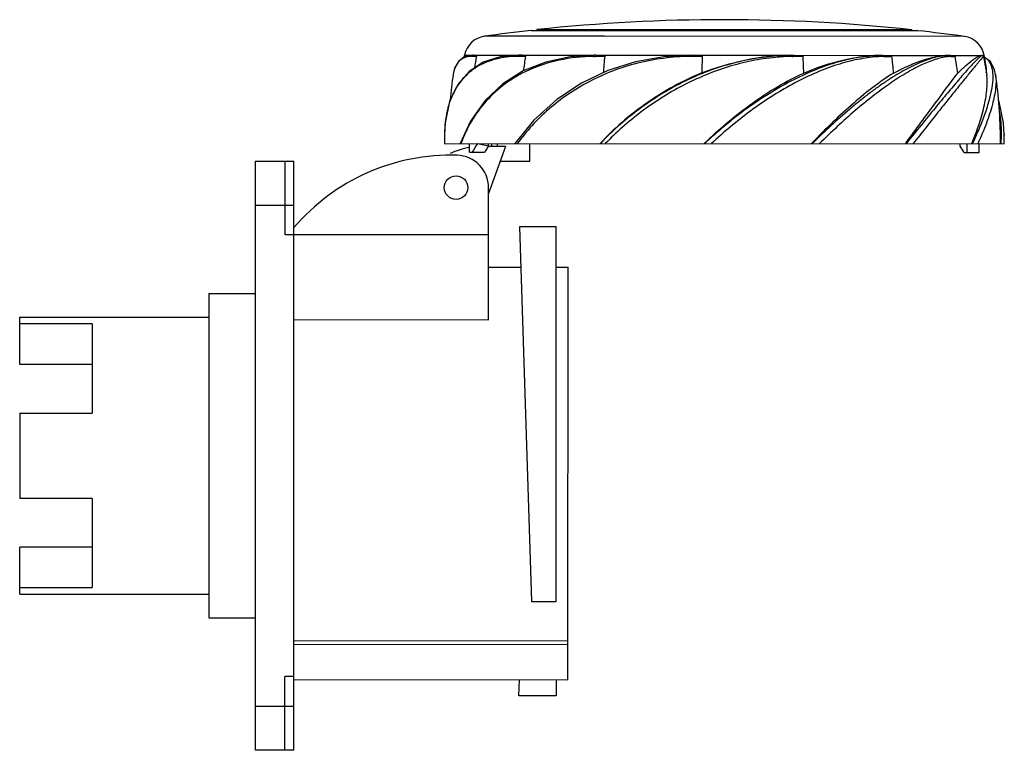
# Model space of a CAD drawing. Header units: millimetres. Extents: x 640 to 807, y 158 to 282.
import ezdxf

# ---------------------------------------------------------------- set-up
doc = ezdxf.new("R2010")
doc.units = ezdxf.units.MM
doc.header["$LTSCALE"] = 30.734
doc.layers.get('0').update_dxf_attribs({"linetype": 'CONTINUOUS'})

msp = doc.modelspace()

# ---------------------------------------------------------------- linework, layer by layer
at = {"color": 7, "linetype": 'Continuous'}
for p, q in [((727.2, 279.88), (792.75, 279.85)), ((727.2, 279.88), (727.27, 279.88)), ((728.17, 280.04), (728.17, 279.88)), ((791.77, 280.01), (728.17, 280.04)), ((791.77, 280.01), (791.77, 279.85)), ((792.75, 279.85), (792.67, 279.85)), ((739.4, 278.89), (719.27, 278.9)), ((739.62, 278.89), (739.4, 278.89)), ((800.67, 278.87), (739.62, 278.89)), ((715.89, 275.69), (717.37, 275.69)), ((717.37, 275.69), (715.95, 275.44)), ((717.44, 275.69), (725, 275.69)), ((725.12, 275.69), (737.69, 275.68)), ((738.1, 275.68), (754.22, 275.67)), ((754.42, 275.67), (771.38, 275.67)), ((771.38, 275.67), (768.6, 275.56)), ((771.58, 275.67), (786.81, 275.66)), ((786.81, 275.66), (785.46, 275.62)), ((786.97, 275.66), (798.15, 275.65)), ((798.15, 275.65), (797.71, 275.64)), ((798.25, 275.65), (803.68, 275.65)), ((803.68, 275.65), (803.67, 275.65)), ((803.7, 275.65), (804.06, 275.65)), ((717.15, 275.5), (717.4, 275.51)), ((717.4, 275.51), (717.65, 275.52)), ((717.65, 275.52), (717.92, 275.53)), ((724.81, 275.49), (724.99, 275.5)), ((724.99, 275.5), (725.27, 275.5)), ((725.27, 275.5), (726.23, 275.52)), ((737.81, 275.49), (737.93, 275.49)), ((737.93, 275.49), (738.11, 275.49)), ((738.11, 275.49), (739.67, 275.52)), ((754.2, 275.48), (756.2, 275.51)), ((771.46, 275.47), (771.4, 275.47)), ((771.46, 275.47), (771.4, 275.47)), ((771.46, 275.47), (771.58, 275.48)), ((771.58, 275.48), (773.31, 275.5)), ((803.9, 275.44), (803.9, 275.43)), ((803.92, 275.45), (803.92, 275.45)), ((803.94, 275.48), (804.47, 272.27)), ((713.97, 272.47), (713.97, 272.46)), ((805.97, 272.43), (805.97, 272.42)), ((716.88, 264.47), (715.18, 260.71)), ((712.49, 262.31), (712.49, 262.21)), ((712.49, 262.31), (712.49, 262.21)), ((807.44, 262.27), (807.44, 262.16)), ((807.44, 262.27), (807.44, 262.13)), ((712.48, 260.71), (807.45, 260.67)), ((716.75, 259.21), (716.75, 260.71)), ((718.11, 260.71), (719.97, 260.28)), ((719.97, 260.28), (719.98, 260.71)), ((720.46, 260.71), (720.46, 260.21)), ((721.5, 260.21), (721.5, 260.71)), ((726.96, 257.7), (726.96, 260.7)), ((756.57, 260.69), (756.61, 260.73)), ((756.57, 260.69), (756.61, 260.73)), ((774.81, 260.74), (774.75, 260.68)), ((774.81, 260.73), (774.75, 260.68)), ((790.69, 260.67), (790.73, 260.73)), ((790.73, 260.73), (790.83, 260.88)), ((790.92, 260.82), (790.81, 260.67)), ((799.95, 260.25), (799.95, 260.67)), ((801.09, 260.67), (801.09, 259.17)), ((801.94, 260.67), (801.96, 260.71)), ((801.94, 260.67), (801.96, 260.71)), ((803.18, 259.17), (803.18, 260.67)), ((806.81, 260.67), (806.81, 261.24)), ((807.44, 262.16), (807.44, 262.13)), ((716.75, 259.21), (719.29, 259.21)), ((722.87, 260.2), (719.92, 260.21)), ((722.87, 260.2), (719.96, 252.24)), ((800.64, 259.17), (803.18, 259.17)), ((680.42, 157.72), (680.46, 257.72)), ((680.46, 257.72), (686.96, 257.72)), ((685.46, 245.22), (685.46, 257.72)), ((686.92, 157.72), (686.96, 257.72)), ((721.95, 257.71), (726.96, 257.7)), ((719.95, 230.8), (719.96, 253.21)), ((680.46, 250.22), (686.96, 250.22)), ((725.2, 246.56), (727.23, 182.98)), ((731.46, 246.55), (725.2, 246.56)), ((731.43, 182.98), (731.46, 246.55)), ((686.96, 245.22), (685.46, 245.22)), ((686.96, 245.24), (719.96, 245.23)), ((719.96, 239.71), (725.42, 239.7)), ((731.46, 239.7), (733.46, 239.7)), ((733.42, 169.7), (733.46, 239.7)), ((672.55, 235.23), (672.53, 180.23)), ((672.55, 235.23), (680.45, 235.22)), ((640.44, 223.2), (640.44, 231.22)), ((640.44, 231.22), (672.55, 231.22)), ((686.95, 230.81), (719.95, 230.8)), ((652.74, 230.07), (640.44, 230.07)), ((652.74, 230.07), (652.74, 214.95)), ((652.74, 223.2), (640.44, 223.2)), ((640.44, 214.95), (640.44, 200.45)), ((640.44, 214.95), (652.74, 214.95)), ((652.74, 200.45), (640.44, 200.45)), ((652.74, 200.45), (652.74, 185.35)), ((640.44, 184.2), (640.44, 192.2)), ((652.74, 192.2), (640.44, 192.2)), ((640.44, 185.35), (652.74, 185.35)), ((640.44, 184.2), (672.53, 184.2)), ((727.23, 182.98), (731.43, 182.98)), ((672.53, 180.23), (680.43, 180.22)), ((733.43, 176.27), (686.93, 176.29)), ((686.93, 175.72), (733.43, 175.7)), ((685.42, 157.72), (685.43, 170.22)), ((686.93, 170.22), (685.43, 170.22)), ((686.92, 169.72), (733.42, 169.7)), ((725.11, 166.95), (725.2, 169.7)), ((731.42, 169.7), (731.42, 166.95)), ((731.42, 166.95), (725.11, 166.95)), ((680.42, 165.22), (686.92, 165.22)), ((686.92, 157.72), (680.42, 157.72))]:
    msp.add_line(p, q, dxfattribs=at)
for points in [[(724.98, 275.69), (721.94, 275.41), (719.08, 274.49), (716.67, 272.93), (714.75, 270.72), (713.37, 267.84), (712.61, 264.23), (712.5, 262.31)], [(754.22, 275.67), (749.69, 275.42), (744.89, 274.56), (740.23, 273.07), (735.76, 270.95), (731.54, 268.15), (727.66, 264.66), (724.41, 260.7)], [(737.92, 275.68), (733.83, 275.42), (729.68, 274.53)], [(803.94, 275.48), (803.9, 275.56), (803.85, 275.62)], [(715.95, 275.44), (714.85, 274.63), (714.14, 273.26), (713.97, 272.47)], [(729.68, 274.53), (725.85, 273.01), (722.39, 270.84), (719.37, 268), (716.88, 264.47)], [(805.97, 272.43), (805.8, 273.22), (805.09, 274.59), (804.12, 275.3)], [(807.44, 262.16), (807.33, 264.19), (806.56, 267.8), (806.45, 268.05)]]:
    msp.add_lwpolyline(points, dxfattribs=at)
msp.add_circle((714.46, 253.21), 2, dxfattribs=at)
for centre, radius, start, end in [((759.84, -18.29), 300, 83.8902, 96.0597), ((759.84, -18.34), 300, 96.2473, 97.7717), ((759.84, -18.34), 300, 82.1782, 83.7026), ((719.82, 274.94), 4, 97.7717, 169.1802), ((800.13, 274.9), 4, 10.7697, 82.1782), ((794.46, 260.67), 80, 169.1802, 169.4348), ((738.11, 251.56), 24.12, 90.0016, 90.4278), ((798.24, 269.14), 6.52, 89.2823, 89.9436), ((725.46, 260.7), 80, 9.5434, 10.7697), ((717.02, 272.4), 3.07, 110.3322, 114.3971), ((799.15, 260.69), 82.57, 169.6463, 171.0579), ((824.27, 260.8), 99.15, 171.4617, 172.9181), ((893.85, 260.91), 154.87, 174.5867, 175.6403), ((1346.63, 260.73), 590.61, 178.5656, 178.84095), ((771.92, 241.28), 34.2, 90.8761, 95.5272), ((479.25, 261.26), 294.41, 2.22, 2.7728), ((787.34, 254.39), 21.08, 91.3853, 94.9861), ((787.3, 255.73), 19.74, 90.9595, 91.3646), ((661.68, 261), 127.53, 5.2469, 6.5286), ((798.61, 268.37), 7.1, 93.3001, 96.6421), ((798.57, 268.94), 6.53, 92.4924, 93.2802), ((798.56, 269.16), 6.31, 91.7364, 92.4921), ((792.25, 448.76), 173.4, 272.0239, 272.2764), ((709.11, 260.82), 91.22, 7.455, 9.2567), ((794.85, 260.68), 81.73, 171.7136, 174.7955), ((724.97, 260.7), 81.85, 0.3763, 8.2312), ((724.87, 263.89), 12.12, 152.3244, 156.6655), ((731.45, 262.18), 18.95, 171.9682, 174.3119), ((803.09, 260.67), 90.61, 179.026, 179.9749), ((777.02, 224.91), 52.28, 136.1239, 136.8031), ((779.75, 262.59), 27.22, 355.9606, 357.1886), ((783.18, 261.87), 24.26, 357.1637, 0.6176), ((716.84, 260.71), 90.61, 359.9749, 0.9202), ((718.96, 247.21), 13, 99.7881, 114.9496), ((736.17, 249.2), 19.62, 145.6126, 149.3396), ((783.75, 249.18), 19.62, 30.6103, 34.3373), ((713.58, 223.72), 35, 88.281, 139.5096), ((714.46, 253.21), 5.5, 359.9749, 88.281)]:
    msp.add_arc(centre, radius, start, end, dxfattribs=at)
msp.add_ellipse((759.96, 251.16), major_axis=(44.99, -0.02), ratio=0.57735, start_param=2.766042, end_param=2.827418, dxfattribs=at)
for points in [[(717.19, 275.6), (717.17, 275.57), (717.15, 275.53), (717.15, 275.5)], [(717.39, 275.69), (717.41, 275.69), (717.42, 275.69), (717.44, 275.69)], [(717.44, 275.69), (717.49, 275.69), (717.54, 275.69), (717.59, 275.68)], [(725, 275.69), (725.04, 275.69), (725.08, 275.69), (725.12, 275.69)], [(754.22, 275.67), (754.28, 275.67), (754.35, 275.67), (754.42, 275.67)], [(771.38, 275.67), (771.45, 275.67), (771.51, 275.67), (771.58, 275.67)], [(786.81, 275.66), (786.86, 275.66), (786.91, 275.66), (786.97, 275.66)], [(798.15, 275.65), (798.18, 275.66), (798.22, 275.65), (798.25, 275.65)]]:
    msp.add_open_spline(points, degree=3, dxfattribs=at)
for points, knots in [([(717.37, 275.69), (717.34, 275.69), (717.27, 275.67), (717.21, 275.63), (717.19, 275.6)], [0, 0, 0, 0, 0.499608, 1, 1, 1, 1]), ([(717.59, 275.68), (717.65, 275.68), (717.74, 275.67), (717.84, 275.63), (717.89, 275.6), (717.92, 275.57), (717.92, 275.54), (717.92, 275.53)], [0, 0, 0, 0, 0.445928, 0.67948, 0.805585, 0.878881, 1, 1, 1, 1]), ([(724.81, 275.49), (724.82, 275.52), (724.83, 275.57), (724.87, 275.63), (724.92, 275.68), (724.96, 275.69), (724.98, 275.69)], [0, 0, 0, 0, 0.285879, 0.546457, 0.777108, 1, 1, 1, 1]), ([(726.23, 275.52), (726.23, 275.55), (726.17, 275.59), (726.09, 275.61), (725.97, 275.64), (725.82, 275.66), (725.63, 275.67), (725.4, 275.68), (725.21, 275.69), (725.12, 275.69)], [0, 0, 0, 0, 0.067396, 0.13062, 0.256076, 0.381183, 0.505922, 0.754009, 1, 1, 1, 1]), ([(737.82, 275.59), (737.82, 275.58), (737.81, 275.55), (737.81, 275.52), (737.81, 275.49)], [0, 0, 0, 0, 0.234309, 1, 1, 1, 1]), ([(737.92, 275.68), (737.9, 275.68), (737.85, 275.66), (737.83, 275.62), (737.82, 275.59)], [0, 0, 0, 0, 0.436483, 1, 1, 1, 1]), ([(738.1, 275.68), (738.24, 275.68), (738.44, 275.68), (738.7, 275.67), (738.9, 275.66), (739.1, 275.65), (739.27, 275.64), (739.4, 275.62), (739.5, 275.6), (739.58, 275.58), (739.64, 275.56), (739.67, 275.53), (739.67, 275.52)], [0, 0, 0, 0, 0.249271, 0.374257, 0.499438, 0.624774, 0.75018, 0.812869, 0.875495, 0.937976, 0.969167, 1, 1, 1, 1]), ([(754.21, 275.58), (754.21, 275.58), (754.21, 275.54), (754.2, 275.51), (754.2, 275.48)], [0, 0, 0, 0, 0.228623, 1, 1, 1, 1]), ([(754.22, 275.67), (754.21, 275.67), (754.21, 275.66), (754.21, 275.65), (754.21, 275.62), (754.21, 275.6), (754.21, 275.58)], [0, 0, 0, 0, 0.075565, 0.270542, 0.583812, 1, 1, 1, 1]), ([(754.42, 275.67), (754.57, 275.67), (754.8, 275.67), (755.1, 275.66), (755.32, 275.66), (755.55, 275.64), (755.74, 275.63), (755.89, 275.61), (756, 275.59), (756.1, 275.57), (756.16, 275.55), (756.2, 275.53), (756.2, 275.51)], [0, 0, 0, 0, 0.250321, 0.375556, 0.500829, 0.626128, 0.751427, 0.814065, 0.87667, 0.939182, 0.970344, 1, 1, 1, 1]), ([(756.14, 272.67), (758.58, 273.63), (763.59, 275.13), (768.8, 275.67), (771.38, 275.67)], [0, 0, 0, 0, 0.504335, 1, 1, 1, 1]), ([(785.46, 275.62), (784.29, 275.55), (781.87, 275.23), (778.22, 274.28), (774.49, 272.88), (770.74, 271.07), (767.04, 268.89), (763.42, 266.42), (759.94, 263.67), (757.72, 261.71), (756.64, 260.69)], [0, 0, 0, 0, 0.106401, 0.220607, 0.341448, 0.467781, 0.598001, 0.730937, 0.865278, 1, 1, 1, 1]), ([(771.38, 275.67), (771.39, 275.67), (771.42, 275.65), (771.45, 275.59), (771.46, 275.52), (771.46, 275.47)], [0, 0, 0, 0, 0.125521, 0.343126, 1, 1, 1, 1]), ([(771.58, 275.67), (771.72, 275.67), (771.94, 275.66), (772.24, 275.66), (772.46, 275.65), (772.67, 275.64), (772.86, 275.62), (773, 275.6), (773.11, 275.59), (773.2, 275.57), (773.27, 275.54), (773.31, 275.52), (773.31, 275.5)], [0, 0, 0, 0, 0.250203, 0.37514, 0.499989, 0.624783, 0.749592, 0.812051, 0.874609, 0.937386, 0.969013, 1, 1, 1, 1]), ([(773.43, 272.66), (775.64, 273.6), (780.02, 275.07), (784.61, 275.66), (786.81, 275.66)], [0, 0, 0, 0, 0.521882, 1, 1, 1, 1]), ([(797.71, 275.64), (796.98, 275.6), (795.38, 275.29), (792.9, 274.38), (790.7, 273.26), (788.83, 272.16), (787.35, 271.2), (785.83, 270.15), (784.3, 269.01), (782.74, 267.78), (780.62, 266.04), (777.97, 263.68), (775.89, 261.71), (774.86, 260.68)], [0, 0, 0, 0, 0.079349, 0.174641, 0.285078, 0.345564, 0.409351, 0.47594, 0.545, 0.6165, 0.690163, 0.842466, 1, 1, 1, 1]), ([(786.81, 275.66), (786.85, 275.66), (786.94, 275.61), (786.97, 275.52), (786.97, 275.47)], [0, 0, 0, 0, 0.436666, 1, 1, 1, 1]), ([(786.97, 275.66), (787.09, 275.66), (787.27, 275.66), (787.51, 275.65), (787.69, 275.64), (787.86, 275.63), (788.01, 275.61), (788.13, 275.6), (788.22, 275.58), (788.3, 275.56), (788.35, 275.54), (788.38, 275.51), (788.39, 275.5)], [0, 0, 0, 0, 0.248748, 0.372672, 0.496377, 0.619973, 0.74371, 0.805805, 0.868293, 0.93174, 0.964578, 1, 1, 1, 1]), ([(788.68, 272.66), (789.53, 273.12), (791.19, 273.95), (793.66, 274.9), (795.96, 275.5), (797.45, 275.66), (798.15, 275.65)], [0, 0, 0, 0, 0.290117, 0.554105, 0.790549, 1, 1, 1, 1]), ([(803.67, 275.65), (803.65, 275.65), (803.6, 275.63), (803.51, 275.57), (803.4, 275.48), (803.19, 275.3), (802.86, 274.99), (802.4, 274.52), (801.84, 273.92), (801.19, 273.2), (800.45, 272.36), (799.63, 271.42), (798.74, 270.37), (797.79, 269.22), (796.77, 267.99), (795.29, 266.21), (793.33, 263.81), (791.74, 261.84), (790.92, 260.82)], [0, 0, 0, 0, 0.003225, 0.008501, 0.015913, 0.025479, 0.051027, 0.084973, 0.127009, 0.17668, 0.233671, 0.29774, 0.368175, 0.444286, 0.525918, 0.612704, 0.799108, 1, 1, 1, 1]), ([(798.15, 275.65), (798.2, 275.66), (798.31, 275.62), (798.37, 275.52), (798.37, 275.46)], [0, 0, 0, 0, 0.485151, 1, 1, 1, 1]), ([(798.33, 275.65), (798.39, 275.65), (798.53, 275.65), (798.7, 275.64), (798.84, 275.62), (798.94, 275.6), (799.02, 275.58), (799.09, 275.55), (799.13, 275.52), (799.14, 275.49)], [0, 0, 0, 0, 0.242009, 0.482246, 0.602362, 0.723417, 0.847791, 0.914374, 1, 1, 1, 1]), ([(799.55, 272.65), (800.01, 273.09), (800.83, 273.86), (801.86, 274.71), (802.57, 275.2), (802.99, 275.45), (803.35, 275.61), (803.58, 275.65), (803.68, 275.65)], [0, 0, 0, 0, 0.366787, 0.657072, 0.772228, 0.86723, 0.942585, 1, 1, 1, 1]), ([(803.93, 275.46), (803.92, 275.51), (803.85, 275.62), (803.74, 275.66), (803.68, 275.65)], [0, 0, 0, 0, 0.498828, 1, 1, 1, 1]), ([(803.7, 275.65), (803.74, 275.65), (803.79, 275.65), (803.83, 275.63), (803.84, 275.62)], [0, 0, 0, 0, 0.742136, 1, 1, 1, 1]), ([(715.76, 275.19), (715.52, 275.08), (715.06, 274.8), (714.52, 274.17), (714.15, 273.38), (714.02, 272.79), (713.97, 272.47)], [0, 0, 0, 0, 0.233683, 0.467152, 0.717729, 1, 1, 1, 1]), ([(724.81, 275.49), (723.62, 275.47), (721.35, 275.2), (718.73, 274.2), (716.98, 273.04), (715.48, 271.67), (714.6, 270.42), (714.13, 269.52)], [0, 0, 0, 0, 0.277436, 0.528147, 0.647353, 0.764894, 1, 1, 1, 1]), ([(717.15, 275.5), (717.04, 275.49), (716.64, 275.47), (716.24, 275.38), (715.96, 275.28)], [0, 0, 0, 0, 0.265423, 1, 1, 1, 1]), ([(754.2, 275.48), (752.68, 275.46), (749.66, 275.24), (745.23, 274.4), (740.99, 273.08), (737.04, 271.28), (733.41, 269.11), (730.15, 266.59), (727.29, 263.79), (725.63, 261.74), (724.85, 260.7)], [0, 0, 0, 0, 0.13388, 0.266402, 0.396645, 0.523986, 0.647974, 0.7685, 0.885808, 1, 1, 1, 1]), ([(737.81, 275.49), (735.84, 275.46), (732.03, 275.05), (728.37, 273.88), (726.7, 273.11)], [0, 0, 0, 0, 0.516917, 1, 1, 1, 1]), ([(768.6, 275.56), (765.8, 275.35), (761.59, 274.54), (756.23, 272.66), (752.31, 270.86), (748.6, 268.71), (743.98, 265.5), (740.84, 262.7), (738.93, 260.7)], [0, 0, 0, 0, 0.248675, 0.375582, 0.502789, 0.629498, 0.7549, 1, 1, 1, 1]), ([(768.63, 275.32), (767.28, 275.19), (764.58, 274.78), (760.58, 273.77), (756.66, 272.34), (752.87, 270.56), (749.25, 268.47), (745.84, 266.11), (742.68, 263.52), (740.72, 261.65), (739.77, 260.7)], [0, 0, 0, 0, 0.122724, 0.247876, 0.374473, 0.501599, 0.628353, 0.754007, 0.878042, 1, 1, 1, 1]), ([(785.51, 275.39), (784.39, 275.29), (782.07, 274.92), (778.58, 273.95), (775.01, 272.55), (771.41, 270.75), (767.84, 268.64), (764.35, 266.23), (760.98, 263.56), (758.83, 261.66), (757.76, 260.69)], [0, 0, 0, 0, 0.105878, 0.219542, 0.34005, 0.466186, 0.596544, 0.729756, 0.864602, 1, 1, 1, 1]), ([(797.79, 275.42), (797.09, 275.34), (795.58, 274.97), (793.25, 274.01), (790.68, 272.62), (787.94, 270.82), (785.05, 268.69), (782.08, 266.26), (779.07, 263.56), (777.09, 261.65), (776.08, 260.68)], [0, 0, 0, 0, 0.079138, 0.174074, 0.284278, 0.408308, 0.543997, 0.689229, 0.841922, 1, 1, 1, 1]), ([(786.97, 275.47), (787.09, 275.47), (787.56, 275.48), (788.04, 275.49), (788.39, 275.5)], [0, 0, 0, 0, 0.254683, 1, 1, 1, 1]), ([(803.92, 275.45), (803.88, 275.43), (803.79, 275.33), (803.62, 275.15), (803.38, 274.87), (803.07, 274.5), (802.69, 274.05), (802.24, 273.51), (801.73, 272.89), (800.94, 271.9), (799.81, 270.5), (798.3, 268.62), (796.61, 266.51), (795.43, 265.03), (794.81, 264.25)], [0, 0, 0, 0, 0.009279, 0.026775, 0.052304, 0.085667, 0.126665, 0.175123, 0.230884, 0.293684, 0.438501, 0.606279, 0.79437, 1, 1, 1, 1]), ([(802.06, 260.67), (802.48, 261.55), (803.24, 263.24), (804.21, 265.72), (804.94, 268), (805.41, 270.05), (805.6, 271.83), (805.49, 273.33), (805.11, 274.36), (804.62, 274.96), (804.33, 275.18), (804.18, 275.27)], [0, 0, 0, 0, 0.18592, 0.35665, 0.510173, 0.644709, 0.759037, 0.853268, 0.930547, 0.965523, 1, 1, 1, 1]), ([(803.93, 275.46), (803.93, 275.46), (803.93, 275.46), (803.94, 275.47), (803.94, 275.48)], [0, 0, 0, 0, 0.340151, 1, 1, 1, 1]), ([(804.4, 272.68), (804.41, 272.8), (804.43, 273.23), (804.41, 273.66), (804.36, 273.97)], [0, 0, 0, 0, 0.273705, 1, 1, 1, 1]), ([(726.7, 273.11), (725.33, 272.48), (722.76, 270.97), (719.49, 268.03), (716.97, 264.58), (715.78, 262.02), (715.28, 260.71)], [0, 0, 0, 0, 0.262145, 0.51283, 0.757391, 1, 1, 1, 1]), ([(756.14, 272.67), (752.94, 271.38), (746.9, 268.06), (741.67, 263.59), (739.33, 261.15)], [0, 0, 0, 0, 0.504772, 1, 1, 1, 1]), ([(756.61, 260.73), (759.14, 263.2), (764.41, 267.69), (770.37, 271.27), (773.43, 272.66)], [0, 0, 0, 0, 0.512001, 1, 1, 1, 1]), ([(788.68, 272.66), (787.54, 271.95), (785.22, 270.32), (781.79, 267.52), (778.28, 264.29), (775.97, 261.96), (774.81, 260.74)], [0, 0, 0, 0, 0.219339, 0.46276, 0.724687, 1, 1, 1, 1]), ([(790.83, 260.88), (792.48, 263.12), (795.38, 267.06), (798.29, 270.98), (799.55, 272.65)], [0, 0, 0, 0, 0.570813, 1, 1, 1, 1]), ([(801.96, 260.71), (802.42, 261.84), (803.21, 263.99), (803.99, 266.67), (804.36, 268.64), (804.57, 270.31), (804.58, 271.52), (804.47, 272.27)], [0, 0, 0, 0, 0.305929, 0.577249, 0.698528, 0.809551, 1, 1, 1, 1]), ([(805.97, 272.41), (806.08, 271.66), (806.03, 269.94), (805.45, 267.17), (804.41, 264.01), (803.49, 261.81), (802.96, 260.67)], [0, 0, 0, 0, 0.186613, 0.417161, 0.690567, 1, 1, 1, 1]), ([(713.21, 267.26), (713.15, 267.06), (712.93, 266.27), (712.77, 265.45), (712.69, 264.83)], [0, 0, 0, 0, 0.244631, 1, 1, 1, 1]), ([(713.74, 268.69), (713.69, 268.58), (713.49, 268.11), (713.32, 267.62), (713.21, 267.26)], [0, 0, 0, 0, 0.24713, 1, 1, 1, 1]), ([(806.94, 261.25), (806.96, 261.68), (807, 263.31), (806.88, 264.95), (806.66, 266.14)], [0, 0, 0, 0, 0.261105, 1, 1, 1, 1]), ([(712.59, 264.06), (712.58, 263.92), (712.53, 263.34), (712.5, 262.76), (712.49, 262.32)], [0, 0, 0, 0, 0.246711, 1, 1, 1, 1]), ([(794.81, 264.25), (794.58, 263.96), (793.63, 262.77), (792.69, 261.57), (791.96, 260.67)], [0, 0, 0, 0, 0.242633, 1, 1, 1, 1])]:
    msp.add_open_spline(points, degree=3, knots=knots, dxfattribs=at)

doc.saveas('drawing.dxf')
